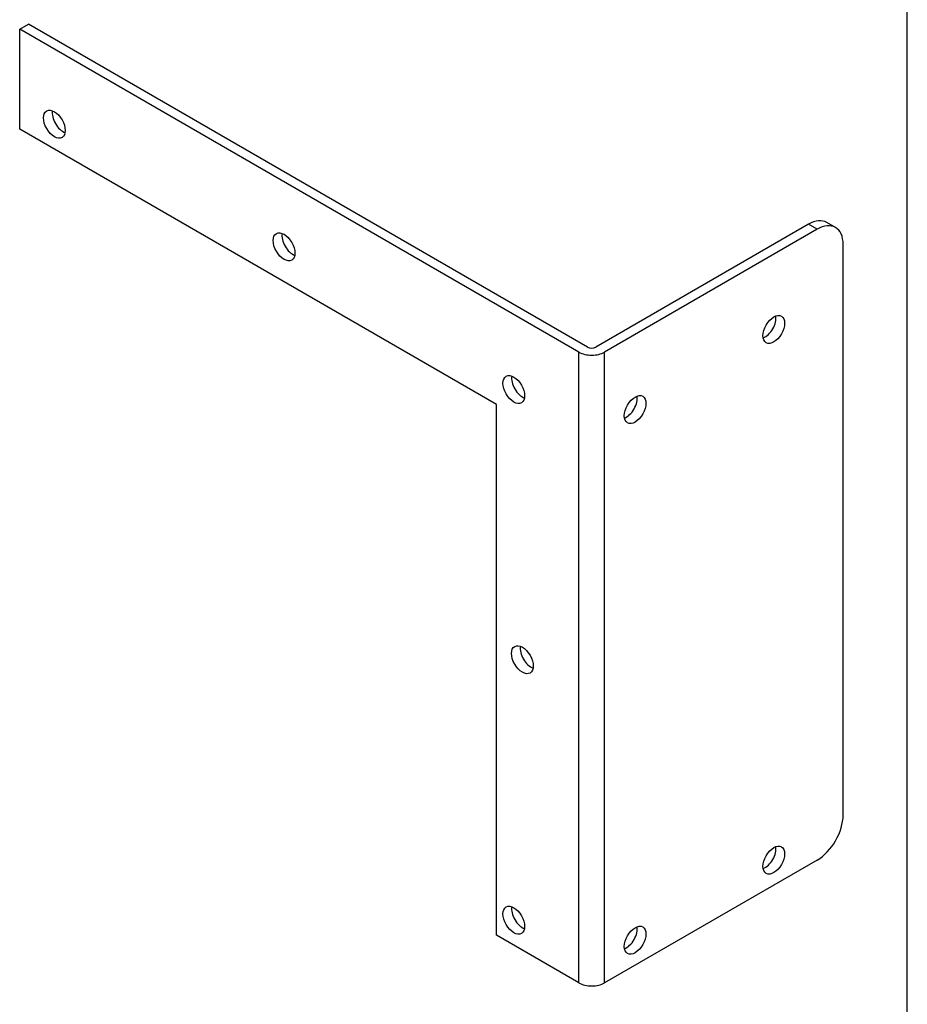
# Model space of a CAD drawing. Header units: inches. Extents: x 0.1 to 41.9, y -0.2 to 27.9.
# Tile 2 of 2: x 32.9 to 41.9, y 8.5 to 18.5. Entities that reach past the tile are written whole.
import ezdxf

# ---------------------------------------------------------------- set-up
doc = ezdxf.new("R2010")
doc.units = ezdxf.units.IN
doc.header["$MEASUREMENT"] = 0
doc.layers.add('COM70676-2', color=7, linetype='Continuous')
doc.layers.add('Default', color=7, linetype='Continuous')

# ---------------------------------------------------------------- blocks, each defined once
blk = doc.blocks.new('SE4')
at = {"layer": 'COM70676-2', "color": 7, "linetype": 'Continuous'}
for p, q in [((32.8789566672, 18.402419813), (32.9673450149, 18.4534508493)), ((38.5817728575, 15.1098973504), (32.8789566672, 18.402419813)), ((32.8789566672, 17.3817990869), (32.8789566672, 18.402419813)), ((38.6701612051, 15.1609283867), (32.9673450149, 18.4534508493)), ((37.7403157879, 14.5750920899), (32.8789566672, 17.3817990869)), ((40.9222963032, 16.412209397), (38.7550140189, 15.1609283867)), ((41.0106846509, 16.3611783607), (38.8434023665, 15.1098973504)), ((41.0106846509, 16.3611783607), (40.9222963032, 16.412209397)), ((41.1981846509, 16.3797516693), (41.1097963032, 16.4307827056)), ((41.2758496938, 10.3905471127), (41.2758496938, 16.2080852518)), ((38.5817728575, 8.6799867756), (38.5817728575, 15.1098973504)), ((38.8434023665, 8.6799867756), (38.8434023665, 15.1098973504)), ((37.7403157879, 9.1658022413), (37.7403157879, 14.5750920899)), ((41.0106846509, 9.931267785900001), (38.8434023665, 8.6799867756)), ((38.5817728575, 8.6799867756), (37.7403157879, 9.1658022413))]:
    blk.add_line(p, q, dxfattribs=at)
for centre, major_axis in [((33.2325100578, 17.4328301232), (0.0781249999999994, -0.1353164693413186)), ((35.5744477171, 16.1827738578), (0.0781249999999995, -0.1353164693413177)), ((40.5687429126, 15.3405576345), (0.07812499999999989, 0.1353164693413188)), ((37.9170924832, 14.7281851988), (0.07812499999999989, -0.1353164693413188)), ((39.1545293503, 14.5240610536), (0.07812500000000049, 0.1353164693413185)), ((38.0047737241, 11.9737339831), (0.078125, -0.1353164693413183)), ((40.5687429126, 9.931267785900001), (0.07812499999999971, 0.1353164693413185)), ((37.9170924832, 9.3188953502), (0.078125, -0.1353164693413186)), ((39.1545293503, 9.114771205), (0.07812499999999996, 0.1353164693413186))]:
    blk.add_ellipse(centre, major_axis=major_axis, ratio=0.5773502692, dxfattribs=at)
for centre, major_axis, ratio, start_param, end_param in [((33.3208984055, 17.4838611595), (-0.07812499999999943, 0.1353164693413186), 0.5773502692, 0.6012642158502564, 2.540328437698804), ((40.9222963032, 16.1060231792), (-0.1874999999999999, -0.3247595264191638), 0.5773502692, 3.141592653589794, 3.926990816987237), ((41.0106846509, 16.0549921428), (-0.1874999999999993, -0.3247595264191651), 0.5773502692, 2.356194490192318, 3.926990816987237), ((35.6628360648, 16.2338048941), (-0.07812500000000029, 0.1353164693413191), 0.5773502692, 0.6012642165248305, 2.540328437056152), ((40.480354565, 15.3915886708), (-0.0781249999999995, -0.135316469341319), 0.5773502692, 0.6012642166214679, 2.540328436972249), ((38.712587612, 15.1854232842), (0.05999999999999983, 0), 0.5773502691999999, 3.926990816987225, 5.497787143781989), ((38.712587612, 15.1854232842), (0.1850000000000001, 0), 0.5773502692, 3.926990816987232, 5.497787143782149), ((38.0054808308, 14.7792162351), (-0.07812499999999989, 0.1353164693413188), 0.5773502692, 0.6012642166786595, 2.540328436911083), ((39.06614100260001, 14.5750920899), (-0.07812500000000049, -0.1353164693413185), 0.5773502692, 0.6012642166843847, 2.54032843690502), ((38.0931620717, 12.0247650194), (-0.0781250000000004, 0.1353164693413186), 0.5773502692, 0.6012642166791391, 2.540328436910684), ((41.0106846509, 10.2374540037), (-0.1875000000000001, -0.324759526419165), 0.5773502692, 0.7853981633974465, 2.356194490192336), ((40.480354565, 9.9822988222), (-0.0781249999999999, -0.1353164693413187), 0.5773502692, 0.6012642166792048, 2.540328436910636), ((38.0054808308, 9.3699263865), (-0.07812500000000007, 0.1353164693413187), 0.5773502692, 0.6012642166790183, 2.540328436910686), ((39.06614100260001, 9.1658022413), (-0.07812500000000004, -0.1353164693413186), 0.5773502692, 0.6012642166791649, 2.540328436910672), ((38.712587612, 8.755512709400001), (0.1850000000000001, 8.537024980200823e-18), 0.5773502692, 3.926990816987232, 5.497787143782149)]:
    blk.add_ellipse(centre, major_axis=major_axis, ratio=ratio, start_param=start_param, end_param=end_param, dxfattribs=at)
blk = doc.blocks.new('BORDER')
at = {"layer": 'Default', "color": 7, "linetype": 'Continuous'}
blk.add_line((0, 0), (0, 27.86), dxfattribs=at)

msp = doc.modelspace()

# ---------------------------------------------------------------- block references
at = {"layer": 'Default', "color": 7}
msp.add_blockref('BORDER', (41.9300011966, 0.0699989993), dxfattribs=at)
at = {"layer": 'Default'}
msp.add_blockref('SE4', (0, 0), dxfattribs=at)

doc.saveas('drawing.dxf')
